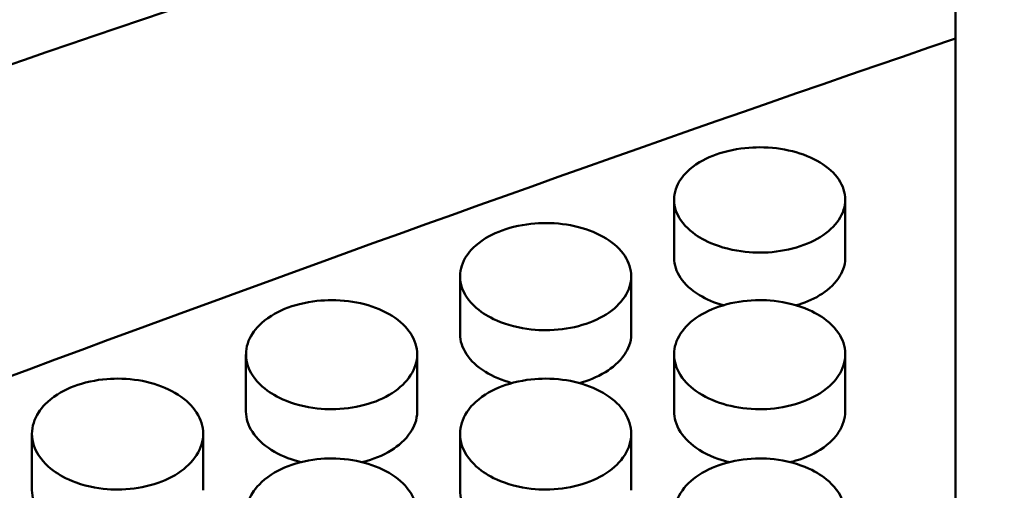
# Model space of a CAD drawing. Header units: millimetres. Extents: x 0 to 420, y 0 to 297.
# Tile 79 of 93: x 192.29 to 196.32, y 203.21 to 205.13. Entities that reach past the tile are written whole.
import ezdxf

# ---------------------------------------------------------------- set-up
doc = ezdxf.new("R2010")
doc.units = ezdxf.units.MM
doc.header["$LTSCALE"] = 0.75
doc.layers.add('FD_Dimensions', color=7, linetype='Continuous', lineweight=25)
doc.layers.add('Visible', color=7, linetype='Continuous', lineweight=50)
doc.styles.get("Standard").update_dxf_attribs({"font": 'arial.ttf'})
doc.dimstyles.new('Dim-ISO-25', dxfattribs={"dimtxt": 3.5, "dimasz": 3.5, "dimexe": 2.1, "dimexo": 2.1, "dimgap": 1.4, "dimtad": 1, "dimzin": 12, "dimdsep": 46, "dimtxsty": 'Standard', "dimcen": 0, "dimazin": 3, "dimtp": 0.1, "dimtm": 0.1, "dimtfac": 0.714286, "dimtmove": 0, "dimatfit": 3, "dimfxl": 1, "dimtzin": 12, "dimarcsym": 0})

# ---------------------------------------------------------------- blocks, each defined once
blk = doc.blocks.new('*D36')
at = {"layer": 'Defpoints', "color": 0, "transparency": 16777216}
for p in [(203.619897, 234.519927), (179.019897, 192.519927), (203.619897, 185.50414)]:
    blk.add_point(p, dxfattribs=at)
at = {"layer": 'FD_Dimensions', "color": 0, "lineweight": -2, "transparency": 16777216}
for p, q in [((179.019897, 194.619927), (179.019897, 236.619927)), ((203.619897, 187.60414), (203.619897, 236.619927)), ((182.519897, 234.519927), (200.119897, 234.519927))]:
    blk.add_line(p, q, dxfattribs=at)
at = {"layer": 'FD_Dimensions', "color": 0, "transparency": 16777216}
for points in [[(182.519897, 235.103261), (182.519897, 233.936594), (179.019897, 234.519927)], [(200.119897, 235.103261), (200.119897, 233.936594), (203.619897, 234.519927)]]:
    blk.add_solid(points, dxfattribs=at)
at = {"layer": 'FD_Dimensions', "color": 0, "transparency": 16777216, "insert": (191.319897, 237.706933), "char_height": 3.5, "attachment_point": 5}
blk.add_mtext('24.6', dxfattribs=at)
blk = doc.blocks.new('*D37')
at = {"layer": 'Defpoints', "color": 0, "transparency": 16777216}
for p in [(199.119897, 225.015219), (179.019897, 193.515219), (199.119897, 188.108598)]:
    blk.add_point(p, dxfattribs=at)
at = {"layer": 'FD_Dimensions', "color": 0, "lineweight": -2, "transparency": 16777216}
for p, q in [((179.019897, 195.615219), (179.019897, 227.115219)), ((199.119897, 190.208598), (199.119897, 227.115219)), ((182.519897, 225.015219), (195.619897, 225.015219))]:
    blk.add_line(p, q, dxfattribs=at)
at = {"layer": 'FD_Dimensions', "color": 0, "transparency": 16777216}
for points in [[(182.519897, 225.598552), (182.519897, 224.431886), (179.019897, 225.015219)], [(195.619897, 225.598552), (195.619897, 224.431886), (199.119897, 225.015219)]]:
    blk.add_solid(points, dxfattribs=at)
at = {"layer": 'FD_Dimensions', "color": 0, "transparency": 16777216, "insert": (189.069897, 228.202225), "char_height": 3.5, "attachment_point": 5}
blk.add_mtext('20.1', dxfattribs=at)
blk = doc.blocks.new('*D38')
at = {"layer": 'Defpoints', "color": 0, "transparency": 16777216}
for p in [(196.119897, 216.405562), (196.119897, 211.608598), (179.019897, 200.74665)]:
    blk.add_point(p, dxfattribs=at)
at = {"layer": 'FD_Dimensions', "color": 0, "lineweight": -2, "transparency": 16777216}
for p, q in [((179.019897, 202.84665), (179.019897, 218.505562)), ((196.119897, 213.708598), (196.119897, 218.505562)), ((182.519897, 216.405562), (192.619897, 216.405562))]:
    blk.add_line(p, q, dxfattribs=at)
at = {"layer": 'FD_Dimensions', "color": 0, "transparency": 16777216}
for points in [[(182.519897, 216.988895), (182.519897, 215.822229), (179.019897, 216.405562)], [(192.619897, 216.988895), (192.619897, 215.822229), (196.119897, 216.405562)]]:
    blk.add_solid(points, dxfattribs=at)
at = {"layer": 'FD_Dimensions', "color": 0, "transparency": 16777216, "insert": (187.569897, 219.562724), "char_height": 3.5, "attachment_point": 5}
blk.add_mtext('17.1', dxfattribs=at)

msp = doc.modelspace()

# ---------------------------------------------------------------- linework, layer by layer
at = {"layer": 'Visible', "extrusion": (0, 1, 0)}
for p, q in [((196.1199, 205.0538), (196.1199, 205.2901)), ((196.1199, 198.9489), (196.1199, 205.0538)), ((194.97, 204.1577), (194.97, 204.3956)), ((195.6698, 204.3955), (195.6698, 204.1576)), ((194.095, 203.8471), (194.095, 204.0824)), ((194.7948, 204.0824), (194.7948, 203.8471)), ((193.22, 203.531), (193.22, 203.7637)), ((193.9198, 203.7636), (193.9198, 203.531)), ((194.97, 203.5324), (194.97, 203.7651)), ((195.6698, 203.765), (195.6698, 203.5323)), ((192.345, 203.2094), (192.345, 203.4394)), ((193.0448, 203.4394), (193.0448, 203.2094)), ((194.095, 203.2094), (194.095, 203.4394)), ((194.7948, 203.4394), (194.7948, 203.2094))]:
    msp.add_line(p, q, dxfattribs=at)
at = {"layer": 'Visible'}
for points in [[(195.396, 205.9879), (193.3391, 205.3325), (191.2821, 204.6246), (189.2252, 203.8679)], [(196.1199, 205.0538), (193.8112, 204.265), (191.5025, 203.4121), (189.1938, 202.5006)]]:
    msp.add_open_spline(points, degree=3, dxfattribs=at)
for points, knots in [([(195.3199, 204.1799), (195.2854, 204.1799), (195.2403, 204.1829), (195.1347, 204.2095), (195.0991, 204.2272), (195.0521, 204.2559), (195.0205, 204.2787), (194.9818, 204.3357), (194.9699, 204.3631), (194.9702, 204.4249), (194.9794, 204.4533), (195.0099, 204.4976), (195.0319, 204.5231), (195.1073, 204.5683), (195.1461, 204.5839), (195.2382, 204.6064), (195.2841, 204.6097), (195.3199, 204.6097)], [-0.1685905, -0.1685905, -0.1685905, -0.1685905, -0.1359418, -0.1359418, -0.1024572, -0.1024572, -0.0703865, -0.0703865, -0.049943, -0.049943, -0.0321995, -0.0321995, -0.0201285, -0.0201285, -0.0107276, -0.0107276, -0.000001, -0.000001, -0.000001, -0.000001]), ([(195.3199, 204.6097), (195.4135, 204.6098), (195.5011, 204.5876), (195.5673, 204.5475), (195.6003, 204.5274), (195.6256, 204.5045), (195.6431, 204.4783), (195.6607, 204.4521), (195.6696, 204.4246), (195.6698, 204.3962), (195.6699, 204.3678), (195.661, 204.3404), (195.6431, 204.3138), (195.6252, 204.2873), (195.5997, 204.2637), (195.5673, 204.2435), (195.535, 204.2234), (195.4973, 204.2078), (195.4538, 204.1966), (195.4102, 204.1854), (195.3659, 204.1798), (195.3199, 204.1799)], [0.5, 0.5, 0.5, 0.5, 0.625, 0.625, 0.625, 0.6875, 0.6875, 0.6875, 0.75, 0.75, 0.75, 0.8125, 0.8125, 0.8125, 0.875, 0.875, 0.875, 0.9375, 0.9375, 0.9375, 1, 1, 1, 1]), ([(194.4449, 203.8629), (194.4104, 203.8629), (194.3653, 203.8659), (194.2597, 203.893), (194.2242, 203.9111), (194.1771, 203.9403), (194.1455, 203.9635), (194.1068, 204.0215), (194.0949, 204.0493), (194.0952, 204.1123), (194.1044, 204.1412), (194.1349, 204.1863), (194.1569, 204.2123), (194.2323, 204.2583), (194.2711, 204.2742), (194.3632, 204.2971), (194.4091, 204.3005), (194.4449, 204.3005)], [-0.1686053, -0.1686053, -0.1686053, -0.1686053, -0.1359499, -0.1359499, -0.1024604, -0.1024604, -0.0703879, -0.0703879, -0.0499437, -0.0499437, -0.0321998, -0.0321998, -0.0201287, -0.0201287, -0.0107277, -0.0107277, -0.000001, -0.000001, -0.000001, -0.000001]), ([(194.4449, 204.3005), (194.5385, 204.3006), (194.6261, 204.2779), (194.6923, 204.2371), (194.7253, 204.2167), (194.7506, 204.1933), (194.7681, 204.1667), (194.7857, 204.14), (194.7946, 204.112), (194.7948, 204.0831), (194.7949, 204.0541), (194.786, 204.0262), (194.7681, 203.9992), (194.7502, 203.9722), (194.7247, 203.9482), (194.6923, 203.9276), (194.66, 203.9071), (194.6223, 203.8912), (194.5788, 203.8799), (194.5352, 203.8685), (194.4909, 203.8628), (194.4449, 203.8629)], [0.5, 0.5, 0.5, 0.5, 0.625, 0.625, 0.625, 0.6875, 0.6875, 0.6875, 0.75, 0.75, 0.75, 0.8125, 0.8125, 0.8125, 0.875, 0.875, 0.875, 0.9375, 0.9375, 0.9375, 1, 1, 1, 1]), ([(194.97, 204.1577), (194.97, 204.1297), (194.9789, 204.1028), (195.0143, 204.0506), (195.0403, 204.0266), (195.102, 203.9888), (195.1342, 203.975), (195.1704, 203.9646)], [0.05135306, 0.05135306, 0.05135306, 0.05135306, 0.06922425, 0.06922425, 0.08742447, 0.08742447, 0.10311446, 0.10311446, 0.10311446, 0.10311446]), ([(195.4694, 203.9646), (195.5001, 203.9734), (195.5333, 203.9862), (195.5921, 204.0219), (195.6215, 204.045), (195.657, 204.097), (195.6698, 204.1241), (195.6698, 204.1576)], [0.01560753, 0.01560753, 0.01560753, 0.01560753, 0.02519823, 0.02519823, 0.03341512, 0.03341512, 0.03876478, 0.03876478, 0.03876478, 0.03876478]), ([(193.5699, 203.5403), (193.5354, 203.5403), (193.4903, 203.5434), (193.3847, 203.571), (193.3492, 203.5893), (193.3021, 203.6191), (193.2705, 203.6427), (193.2318, 203.7017), (193.2199, 203.73), (193.2202, 203.7941), (193.2294, 203.8235), (193.2599, 203.8694), (193.2819, 203.8959), (193.3573, 203.9427), (193.3961, 203.9588), (193.4882, 203.9822), (193.5341, 203.9856), (193.5699, 203.9856)], [-0.1686138, -0.1686138, -0.1686138, -0.1686138, -0.1359571, -0.1359571, -0.1024668, -0.1024668, -0.0703942, -0.0703942, -0.049949, -0.049949, -0.0322035, -0.0322035, -0.0201309, -0.0201309, -0.0107286, -0.0107286, -0.000001, -0.000001, -0.000001, -0.000001]), ([(193.5699, 203.9856), (193.6635, 203.9857), (193.7511, 203.9627), (193.8173, 203.9211), (193.8503, 203.9003), (193.8756, 203.8765), (193.8932, 203.8494), (193.9107, 203.8223), (193.9196, 203.7938), (193.9198, 203.7643), (193.9199, 203.7349), (193.911, 203.7065), (193.8931, 203.679), (193.8752, 203.6515), (193.8497, 203.6271), (193.8173, 203.6062), (193.785, 203.5853), (193.7473, 203.5691), (193.7038, 203.5576), (193.6602, 203.546), (193.6159, 203.5402), (193.5699, 203.5403)], [0.5, 0.5, 0.5, 0.5, 0.625, 0.625, 0.625, 0.6875, 0.6875, 0.6875, 0.75, 0.75, 0.75, 0.8125, 0.8125, 0.8125, 0.875, 0.875, 0.875, 0.9375, 0.9375, 0.9375, 1, 1, 1, 1]), ([(195.3199, 203.5404), (195.2263, 203.5403), (195.1387, 203.564), (195.0725, 203.6063), (195.0394, 203.6274), (195.0142, 203.6515), (194.9966, 203.6789), (194.979, 203.7063), (194.9702, 203.735), (194.97, 203.7644), (194.9699, 203.7938), (194.9787, 203.8221), (194.9967, 203.8493), (195.0146, 203.8766), (195.0401, 203.9007), (195.0725, 203.9212), (195.1048, 203.9417), (195.1425, 203.9576), (195.186, 203.9689), (195.2295, 203.9802), (195.2739, 203.9858), (195.3199, 203.9858)], [0.5, 0.5, 0.5, 0.5, 0.625, 0.625, 0.625, 0.6875, 0.6875, 0.6875, 0.75, 0.75, 0.75, 0.8125, 0.8125, 0.8125, 0.875, 0.875, 0.875, 0.9375, 0.9375, 0.9375, 1, 1, 1, 1]), ([(195.3199, 203.9858), (195.3544, 203.9857), (195.3995, 203.9827), (195.5051, 203.9558), (195.5406, 203.9378), (195.5877, 203.9086), (195.6193, 203.8853), (195.658, 203.8268), (195.6699, 203.7987), (195.6696, 203.7346), (195.6604, 203.7051), (195.6299, 203.6588), (195.6079, 203.632), (195.5325, 203.5843), (195.4937, 203.5678), (195.4015, 203.5439), (195.3556, 203.5405), (195.3199, 203.5404)], [-0.1685682, -0.1685682, -0.1685682, -0.1685682, -0.1359196, -0.1359196, -0.1024387, -0.1024387, -0.0703766, -0.0703766, -0.0499371, -0.0499371, -0.0321964, -0.0321964, -0.0201268, -0.0201268, -0.0107268, -0.0107268, -0.000001, -0.000001, -0.000001, -0.000001]), ([(194.095, 203.8471), (194.095, 203.8186), (194.1039, 203.7913), (194.1393, 203.7381), (194.1653, 203.7137), (194.23, 203.6733), (194.2663, 203.6582), (194.3073, 203.6472)], [0.05135363, 0.05135363, 0.05135363, 0.05135363, 0.06922512, 0.06922512, 0.08742558, 0.08742558, 0.10480805, 0.10480805, 0.10480805, 0.10480805]), ([(194.5826, 203.6472), (194.6165, 203.6563), (194.6542, 203.6701), (194.7171, 203.7089), (194.7465, 203.7324), (194.782, 203.7854), (194.7948, 203.8129), (194.7948, 203.8471)], [0.01436957, 0.01436957, 0.01436957, 0.01436957, 0.0251976, 0.0251976, 0.03341377, 0.03341377, 0.03876108, 0.03876108, 0.03876108, 0.03876108]), ([(192.6949, 203.2122), (192.6604, 203.2122), (192.6153, 203.2154), (192.5097, 203.2434), (192.4742, 203.2621), (192.4271, 203.2923), (192.3955, 203.3163), (192.3568, 203.3764), (192.3449, 203.4051), (192.3452, 203.4703), (192.3544, 203.5002), (192.3849, 203.5469), (192.4069, 203.5739), (192.4823, 203.6215), (192.5211, 203.6379), (192.6132, 203.6617), (192.6591, 203.6651), (192.6949, 203.6652)], [-0.1686284, -0.1686284, -0.1686284, -0.1686284, -0.1359701, -0.1359701, -0.1024785, -0.1024785, -0.0704052, -0.0704052, -0.0499575, -0.0499575, -0.0322088, -0.0322088, -0.0201339, -0.0201339, -0.0107298, -0.0107298, -0.000001, -0.000001, -0.000001, -0.000001]), ([(192.6949, 203.6652), (192.7885, 203.6653), (192.8761, 203.6418), (192.9423, 203.5995), (192.9753, 203.5784), (193.0006, 203.5542), (193.0182, 203.5266), (193.0358, 203.499), (193.0446, 203.47), (193.0448, 203.44), (193.0449, 203.4101), (193.036, 203.3812), (193.0181, 203.3533), (193.0002, 203.3253), (192.9747, 203.3004), (192.9423, 203.2792), (192.91, 203.258), (192.8723, 203.2415), (192.8288, 203.2298), (192.7852, 203.218), (192.7409, 203.2122), (192.6949, 203.2122)], [0.5, 0.5, 0.5, 0.5, 0.625, 0.625, 0.625, 0.6875, 0.6875, 0.6875, 0.75, 0.75, 0.75, 0.8125, 0.8125, 0.8125, 0.875, 0.875, 0.875, 0.9375, 0.9375, 0.9375, 1, 1, 1, 1]), ([(194.4449, 203.2122), (194.4104, 203.2122), (194.3653, 203.2154), (194.2597, 203.2434), (194.2242, 203.2621), (194.1771, 203.2923), (194.1455, 203.3163), (194.1068, 203.3764), (194.0949, 203.4051), (194.0952, 203.4703), (194.1044, 203.5002), (194.1349, 203.5469), (194.1569, 203.5739), (194.2323, 203.6215), (194.2711, 203.6379), (194.3632, 203.6617), (194.4091, 203.6651), (194.4449, 203.6652)], [-0.1686237, -0.1686237, -0.1686237, -0.1686237, -0.1359644, -0.1359644, -0.1024721, -0.1024721, -0.0703984, -0.0703984, -0.0499515, -0.0499515, -0.0322044, -0.0322044, -0.0201313, -0.0201313, -0.0107287, -0.0107287, -0.000001, -0.000001, -0.000001, -0.000001]), ([(194.4449, 203.6652), (194.5385, 203.6653), (194.6261, 203.6418), (194.6923, 203.5995), (194.7253, 203.5784), (194.7506, 203.5542), (194.7681, 203.5266), (194.7857, 203.499), (194.7946, 203.47), (194.7948, 203.44), (194.7949, 203.4101), (194.786, 203.3812), (194.7681, 203.3533), (194.7502, 203.3253), (194.7247, 203.3004), (194.6923, 203.2792), (194.66, 203.258), (194.6223, 203.2415), (194.5788, 203.2298), (194.5352, 203.218), (194.4909, 203.2122), (194.4449, 203.2122)], [0.5, 0.5, 0.5, 0.5, 0.625, 0.625, 0.625, 0.6875, 0.6875, 0.6875, 0.75, 0.75, 0.75, 0.8125, 0.8125, 0.8125, 0.875, 0.875, 0.875, 0.9375, 0.9375, 0.9375, 1, 1, 1, 1]), ([(193.22, 203.531), (193.22, 203.502), (193.2289, 203.4742), (193.2643, 203.4201), (193.2903, 203.3952), (193.3561, 203.3535), (193.3936, 203.3377), (193.4392, 203.3258), (193.4421, 203.325), (193.4451, 203.3243)], [0.05135861, 0.05135861, 0.05135861, 0.05135861, 0.06923154, 0.06923154, 0.08743353, 0.08743353, 0.10538322, 0.10538322, 0.10661035, 0.10661035, 0.10661035, 0.10661035]), ([(193.6948, 203.3243), (193.6972, 203.3249), (193.6996, 203.3255), (193.7372, 203.3353), (193.7772, 203.3496), (193.8421, 203.3904), (193.8715, 203.4143), (193.907, 203.4682), (193.9198, 203.4962), (193.9198, 203.531)], [0.01299677, 0.01299677, 0.01299677, 0.01299677, 0.01376117, 0.01376117, 0.02519738, 0.02519738, 0.03341314, 0.03341314, 0.0387594, 0.0387594, 0.0387594, 0.0387594]), ([(194.97, 203.5324), (194.97, 203.5321), (194.97, 203.5319), (194.9701, 203.5062), (194.9771, 203.477), (195.0143, 203.4197), (195.0395, 203.3959), (195.1146, 203.3482), (195.1571, 203.334), (195.1901, 203.3254), (195.1925, 203.3248), (195.1949, 203.3242)], [0.03876109, 0.03876109, 0.03876109, 0.03876109, 0.03879564, 0.03879564, 0.04271156, 0.04271156, 0.04624536, 0.04624536, 0.05079149, 0.05079149, 0.05114998, 0.05114998, 0.05114998, 0.05114998]), ([(195.4447, 203.3242), (195.4473, 203.3248), (195.4498, 203.3255), (195.4953, 203.3373), (195.534, 203.3539), (195.6088, 203.4012), (195.6304, 203.4276), (195.6606, 203.4734), (195.6696, 203.5024), (195.6698, 203.5319), (195.6698, 203.5321), (195.6698, 203.5323)], [0.010531, 0.010531, 0.010531, 0.010531, 0.01110722, 0.01110722, 0.02082372, 0.02082372, 0.03318948, 0.03318948, 0.0512209, 0.0512209, 0.05134793, 0.05134793, 0.05134793, 0.05134793]), ([(193.5699, 202.8787), (193.5354, 202.8787), (193.4903, 202.8819), (193.3847, 202.9104), (193.3492, 202.9294), (193.3021, 202.9601), (193.2705, 202.9845), (193.2318, 203.0455), (193.2199, 203.0748), (193.2202, 203.1411), (193.2294, 203.1714), (193.2599, 203.2189), (193.2819, 203.2463), (193.3573, 203.2948), (193.3961, 203.3115), (193.4882, 203.3357), (193.5341, 203.3392), (193.5699, 203.3392)], [-0.1686393, -0.1686393, -0.1686393, -0.1686393, -0.1359798, -0.1359798, -0.1024871, -0.1024871, -0.0704126, -0.0704126, -0.0499633, -0.0499633, -0.0322128, -0.0322128, -0.0201363, -0.0201363, -0.0107308, -0.0107308, -0.000001, -0.000001, -0.000001, -0.000001]), ([(193.5699, 203.3392), (193.6635, 203.3393), (193.7511, 203.3155), (193.8173, 203.2724), (193.8503, 203.2509), (193.8756, 203.2263), (193.8932, 203.1983), (193.9107, 203.1702), (193.9196, 203.1407), (193.9198, 203.1103), (193.9199, 203.0799), (193.911, 203.0505), (193.8931, 203.0221), (193.8752, 202.9936), (193.8497, 202.9684), (193.8173, 202.9468), (193.785, 202.9252), (193.7473, 202.9085), (193.7038, 202.8966), (193.6602, 202.8846), (193.6159, 202.8786), (193.5699, 202.8787)], [0.5, 0.5, 0.5, 0.5, 0.625, 0.625, 0.625, 0.6875, 0.6875, 0.6875, 0.75, 0.75, 0.75, 0.8125, 0.8125, 0.8125, 0.875, 0.875, 0.875, 0.9375, 0.9375, 0.9375, 1, 1, 1, 1]), ([(195.3199, 202.8788), (195.2263, 202.8788), (195.1387, 202.9032), (195.0725, 202.9469), (195.0394, 202.9688), (195.0142, 202.9937), (194.9966, 203.022), (194.979, 203.0503), (194.9702, 203.0799), (194.97, 203.1104), (194.9699, 203.1408), (194.9787, 203.17), (194.9967, 203.1982), (195.0146, 203.2264), (195.0401, 203.2513), (195.0725, 203.2725), (195.1048, 203.2938), (195.1425, 203.3102), (195.186, 203.3219), (195.2295, 203.3336), (195.2739, 203.3394), (195.3199, 203.3394)], [0.5, 0.5, 0.5, 0.5, 0.625, 0.625, 0.625, 0.6875, 0.6875, 0.6875, 0.75, 0.75, 0.75, 0.8125, 0.8125, 0.8125, 0.875, 0.875, 0.875, 0.9375, 0.9375, 0.9375, 1, 1, 1, 1]), ([(195.3199, 203.3394), (195.3544, 203.3393), (195.3995, 203.3362), (195.5051, 203.3083), (195.5406, 203.2897), (195.5877, 203.2595), (195.6193, 203.2355), (195.658, 203.1749), (195.6699, 203.1458), (195.6696, 203.0796), (195.6604, 203.0491), (195.6299, 203.0011), (195.6079, 202.9734), (195.5325, 202.9242), (195.4937, 202.9072), (195.4015, 202.8825), (195.3556, 202.8789), (195.3199, 202.8788)], [-0.1685848, -0.1685848, -0.1685848, -0.1685848, -0.1359296, -0.1359296, -0.1024443, -0.1024443, -0.0703808, -0.0703808, -0.0499397, -0.0499397, -0.0321973, -0.0321973, -0.0201272, -0.0201272, -0.0107269, -0.0107269, -0.000001, -0.000001, -0.000001, -0.000001]), ([(192.345, 203.2094), (192.345, 203.1799), (192.3539, 203.1516), (192.3893, 203.0966), (192.4153, 203.0713), (192.4811, 203.0288), (192.5186, 203.0129), (192.5688, 202.9994), (192.5764, 202.9976), (192.584, 202.9959)], [0.05136756, 0.05136756, 0.05136756, 0.05136756, 0.06924426, 0.06924426, 0.08745013, 0.08745013, 0.10540361, 0.10540361, 0.10857122, 0.10857122, 0.10857122, 0.10857122]), ([(194.095, 203.2094), (194.095, 203.1799), (194.1039, 203.1516), (194.1393, 203.0966), (194.1653, 203.0713), (194.2311, 203.0288), (194.2686, 203.0129), (194.3188, 202.9994), (194.3264, 202.9976), (194.334, 202.9959)], [0.05135901, 0.05135901, 0.05135901, 0.05135901, 0.06923185, 0.06923185, 0.08743387, 0.08743387, 0.10538315, 0.10538315, 0.10855035, 0.10855035, 0.10855035, 0.10855035])]:
    msp.add_open_spline(points, degree=3, knots=knots, dxfattribs=at)

# ---------------------------------------------------------------- dimensions: what is measured, and where the dimension line sits
at = {"layer": 'FD_Dimensions'}
for base, p1, p2, picture, middle in [((203.6199, 234.5199), (179.0199, 192.5199), (203.6199, 185.5041), '*D36', (191.3199, 237.7069)), ((199.1199, 225.0152), (179.0199, 193.5152), (199.1199, 188.1086), '*D37', (189.0699, 228.2022)), ((196.1199, 216.4056), (179.0199, 200.7466), (196.1199, 211.6086), '*D38', (187.5699, 219.5627))]:
    dim = msp.add_linear_dim(base=base, p1=p1, p2=p2, dimstyle='Dim-ISO-25', override={"dimlfac": 1, "dimclrd": 0, "dimclre": 0}, dxfattribs=at)
    dim.commit()
    dim.dimension.update_dxf_attribs({"geometry": picture, "text_midpoint": middle})

doc.saveas('drawing.dxf')
